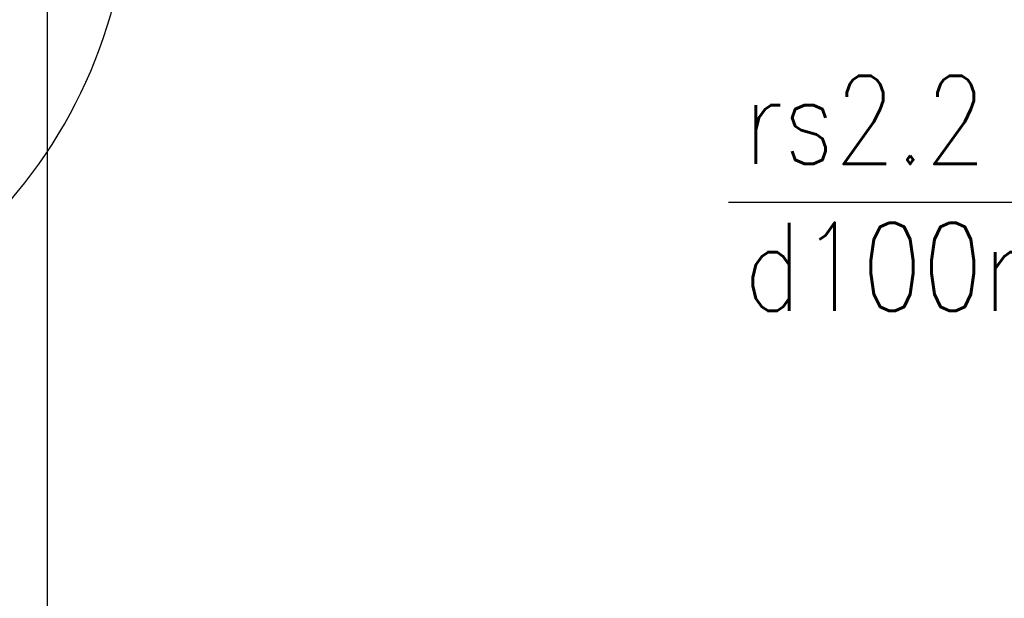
# Model space of a CAD drawing. Header units: millimetres. Extents: x 22865 to 60762, y -18816 to 15611.
# Tile 223 of 256: x 35819 to 36020, y 5212 to 5330. Entities that reach past the tile are written whole.
import ezdxf

# ---------------------------------------------------------------- set-up
doc = ezdxf.new("R2010")
doc.units = ezdxf.units.MM
for name, color, linetype in [('bramy przemyslowe', 5, 'Continuous'), ('plyty warstwowe PIR', 200, 'Continuous'), ('widokowa', 2, 'Continuous'), ('WYMIARY', 6, 'Continuous')]:
    doc.layers.add(name, color=color, linetype=linetype)
doc.styles.add('1-100', font='simplex.shx', dxfattribs={"width": 0.8, "height": 15})
doc.styles.add('1-50', font='simplex.shx', dxfattribs={"width": 0.8, "height": 12})
doc.dimstyles.new('1-100', dxfattribs={"dimscale": 0.5, "dimtxt": 100, "dimasz": 1, "dimexe": 0.18, "dimexo": 0.0625, "dimgap": 5, "dimtad": 1, "dimdec": 1, "dimzin": 0, "dimdsep": 46, "dimtxsty": '1-100', "dimblk1": 'K', "dimblk2": 'K', "dimsah": 1, "dimcen": 0.09, "dimse1": 1, "dimse2": 1, "dimadec": 0, "dimazin": 0, "dimtfac": 1, "dimtdec": 1, "dimtofl": 0, "dimtmove": 0, "dimatfit": 3, "dimldrblk": 'K', "dimfxl": 0, "dimtolj": 1, "dimtzin": 0, "dimarcsym": 0})

# ---------------------------------------------------------------- blocks, each defined once
blk = doc.blocks.new('K')
for p, q in [((0, -19.11), (0, 19.11)), ((-19.11, 0), (19.11, 0))]:
    blk.add_line(p, q)
blk.add_circle((0, 0), 2.02)
blk = doc.blocks.new('*D932')
at = {"layer": 'widokowa', "color": 0, "lineweight": -2}
blk.add_line((38422.47, 5005.02), (34905.97, 5005.02), dxfattribs=at)
at = {"layer": 'widokowa', "color": 0, "linetype": 'ByBlock', "lineweight": -2, "xscale": 0.5, "yscale": 0.5, "zscale": 0.5, "rotation": 180}
blk.add_blockref('K', (34905.47, 5005.02), dxfattribs=at)
at = {"layer": 'widokowa', "color": 0, "linetype": 'ByBlock', "lineweight": -2, "xscale": 0.5, "yscale": 0.5, "zscale": 0.5}
blk.add_blockref('K', (38422.97, 5005.02), dxfattribs=at)
at = {"layer": 'widokowa', "color": 0, "ltscale": 0.2, "insert": (36664.22, 5015.02), "char_height": 15, "attachment_point": 5, "style": '1-100'}
blk.add_mtext('\\A1;3517.5', dxfattribs=at)

msp = doc.modelspace()

# ---------------------------------------------------------------- linework, layer by layer
at = {"layer": 'bramy przemyslowe', "color": 5}
msp.add_arc((35741.72, 5358.71), 100, 270, 0, dxfattribs=at)
at = {"layer": 'plyty warstwowe PIR', "lineweight": -2}
msp.add_line((36052.71, 5292.98), (35963.88, 5292.98), dxfattribs=at)
at = {"layer": 'WYMIARY', "color": 3}
msp.add_line((35824.97, 7528.8), (35824.97, 4950.36), dxfattribs=at)

# ---------------------------------------------------------------- texts
at = {"layer": 'plyty warstwowe PIR', "lineweight": -2, "insert": (35967.03, 5318.86), "char_height": 18, "width": 655.4139, "attachment_point": 1, "style": '1-50'}
msp.add_mtext('\\pxql;{\\Fsimplex,bigfont|c238;rs2.2\\Pd100mm}', dxfattribs=at)

# ---------------------------------------------------------------- dimensions: what is measured, and where the dimension line sits
at = {"layer": 'widokowa', "color": 1}
dim = msp.add_linear_dim(base=(34905.47, 5005.02), p1=(38422.97, 5313.59), p2=(34905.47, 5313.59), dimstyle='1-100', dxfattribs=at)
dim.commit()
dim.dimension.update_dxf_attribs({"geometry": '*D932', "text_midpoint": (36664.22, 5015.02)})

doc.saveas('drawing.dxf')
